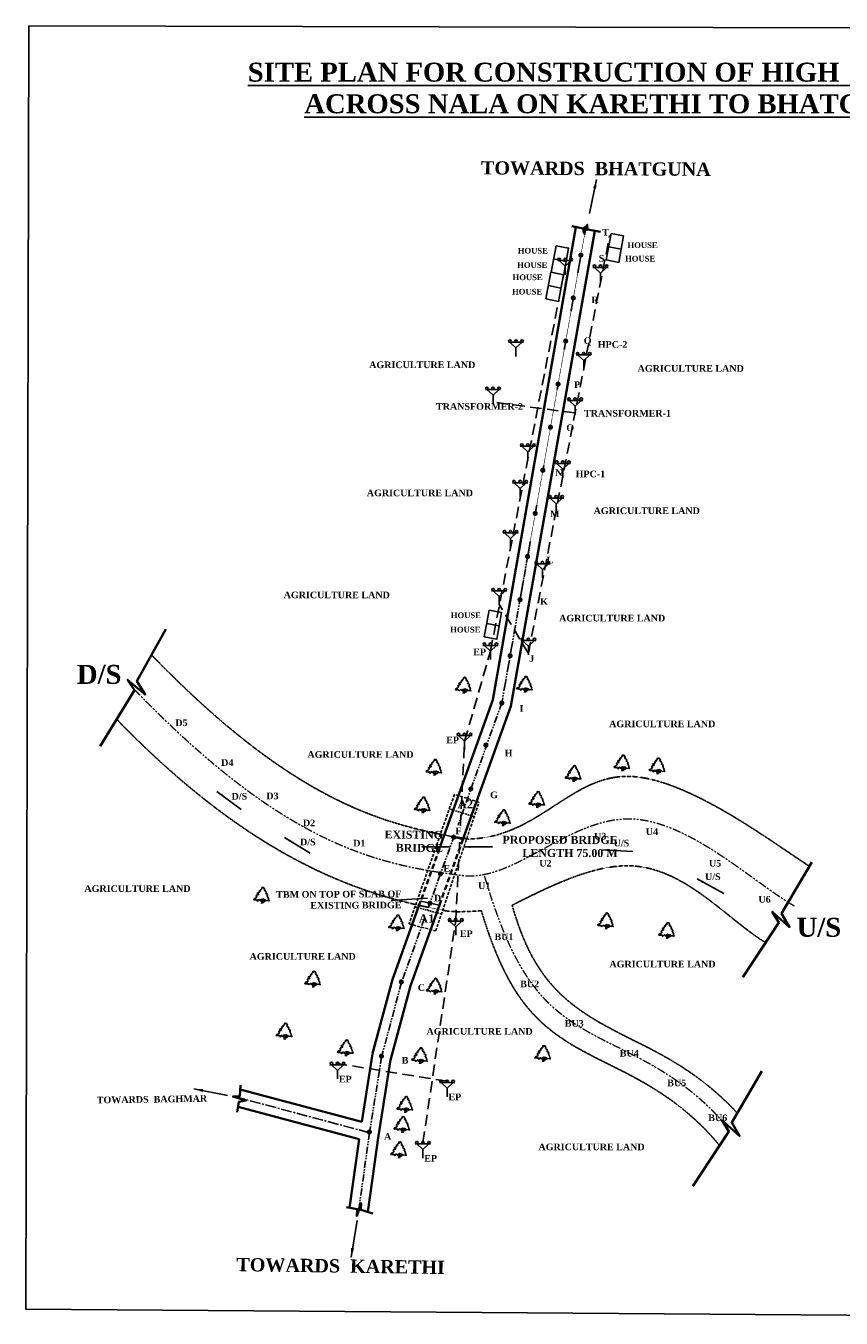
# Model space of a CAD drawing. Header units: millimetres. Extents: x -168161600 to 156920049, y -31772669 to -8677116.
# Tile 2 of 3: x 20177379 to 20899098, y -16139865 to -14995388. Entities that reach past the tile are written whole.
import ezdxf

# ---------------------------------------------------------------- set-up
doc = ezdxf.new("R2010")
doc.units = ezdxf.units.MM
doc.header["$MEASUREMENT"] = 0
for name, pattern in [('ACAD_ISO06W100', [36, 24, -3, 0, -3, 0, -3, 0, -3]), ('CENTER2', [28.575, 19.05, -3.175, 3.175, -3.175]), ('DASHED', [0.75, 0.5, -0.25]), ('DASHED2', [0.375, 0.25, -0.125]), ('PHANTOM2', [1.25, 0.625, -0.125, 0.125, -0.125, 0.125, -0.125])]:
    doc.linetypes.add(name, pattern=pattern)
doc.layers.add('CHNGE', color=7, linetype='Continuous')
doc.styles.get("Standard").update_dxf_attribs({"font": 'arial.ttf'})
doc.dimstyles.get("Standard").update_dxf_attribs({"dimtxt": 300, "dimasz": 200, "dimexe": 150, "dimexo": 100, "dimgap": 0.09, "dimtad": 1, "dimtih": 1, "dimtoh": 1, "dimdec": 0, "dimzin": 0, "dimdsep": 46, "dimtxsty": 'Standard', "dimblk": 'OBLIQUE', "dimcen": 0.09, "dimadec": 0, "dimazin": 0, "dimtfac": 1, "dimtdec": 0, "dimtofl": 0, "dimtmove": 0, "dimatfit": 3, "dimfxl": 1, "dimtolj": 1, "dimtzin": 0, "dimarcsym": 0})

# ---------------------------------------------------------------- blocks, each defined once
blk = doc.blocks.new('Tree - type 3 evergreen elevation')
for points in [[(22.0124, 137.721), (18.5475, 141.5624), (15.5282, 138.2446), (13.8028, 139.3505), (13.3714, 142.1153), (11.2148, 143.2214), (8.1954, 140.4564), (4.7447, 141.0094), (2.1567, 136.0326), (2.1567, 131.6088), (5.6074, 129.9499), (3.0193, 128.2909), (0.4313, 130.5029), (-6.9015, 123.3141), (-6.9015, 121.6552), (-9.9208, 119.9963), (-9.0581, 118.3373), (-6.9015, 115.0195), (-10.7835, 112.2546), (-14.6656, 115.0195), (-16.8222, 114.4665), (-17.6849, 112.2546), (-14.6656, 111.7016), (-14.2342, 107.2778), (-17.6065, 107.8307), (-21.5669, 103.9599), (-17.2536, 103.4069), (-18.9789, 97.8771), (-22.8609, 97.3241), (-27.1743, 94.5593), (-32.3504, 91.7944), (-32.7817, 94.0063), (-36.6638, 85.7116), (-29.7624, 87.3705), (-25.449, 84.6056), (-26.743, 77.9699), (-34.507, 75.205), (-37.9578, 77.4169), (-39.2518, 74.099), (-42.2711, 73.5461), (-44.8592, 70.2282), (-47.8786, 66.3574), (-43.9965, 63.0395), (-41.4085, 64.6985), (-44.3346, 59.8898), (-42.2089, 60.1377), (-42.5159, 55.7849), (-49.6039, 46.4502), (-58.2307, 45.8972), (-62.1127, 43.6853), (-68.5828, 36.4966), (-65.9947, 32.0727), (-50.0352, 32.6257), (-47.0159, 30.4138), (-39.6831, 33.7317), (-34.507, 22.6721), (-32.3504, 22.6721), (-22.4296, 34.8376), (-19.4102, 36.4966), (-17.2536, 33.7317), (-17.2536, 29.8608), (-13.8028, 28.7549), (-9.0581, 28.7549), (-7.3328, 32.6257), (-1.7254, 35.3906), (3.8821, 35.9436), (6.4701, 38.1555), (6.9014, 38.7085), (8.1954, 41.4734), (9.9208, 40.3674), (11.2148, 35.9436), (14.2341, 37.6025), (15.0968, 36.4966), (15.9595, 33.7317), (18.9789, 38.7085), (21.9982, 38.7085), (23.2922, 36.4966), (21.9982, 34.2847), (25.4489, 35.3906), (26.743, 33.7317), (29.7623, 35.9436), (32.7817, 34.8376), (38.8204, 28.7549), (41.4084, 27.6489), (43.5651, 25.437), (61.6813, 27.0959), (65.132, 23.7781), (67.7201, 24.884), (60.8186, 33.7317), (60.3873, 37.0495), (62.544, 40.3674), (58.662, 50.874), (56.5053, 50.874), (52.1919, 66.3574), (47.8785, 66.9103), (50.4665, 69.1222), (53.9172, 77.9699), (47.0158, 85.1586), (38.3891, 87.9235), (42.2711, 94.0063)], [(42.2711, 94.0063), (38.8204, 104.5129), (36.6637, 104.5129), (32.3503, 113.9135), (29.7623, 113.3605), (26.743, 113.3605), (24.5862, 117.7844), (25.8802, 123.8671), (29.331, 123.8671), (22.8609, 131.6088), (21.9982, 137.6916)], [(-12.9401, 28.7549), (-2.588, 22.1191), (0.8626, 17.6953), (1.7253, 11.6125), (0, 0)], [(-9.9208, 28.2019), (0, 23.2251), (3.4507, 19.9072), (4.7447, 15.4834), (8.6267, 27.0959), (6.4701, 37.6025)], [(34.5071, 33.1787), (27.1743, 18.2483), (9.0581, 10.5066), (7.7641, 3.8708), (8.1954, 0)], [(8.1954, 40.3674), (11.2148, 27.6489), (8.1954, 13.8245), (24.5862, 19.9072), (32.7817, 34.2847)]]:
    blk.add_lwpolyline(points)
blk = doc.blocks.new('_Oblique')
at = {"color": 0, "linetype": 'ByBlock', "lineweight": -2}
blk.add_line((-0.5, -0.5), (0.5, 0.5), dxfattribs=at)

msp = doc.modelspace()

# ---------------------------------------------------------------- hatches: boundary and pattern name
at = {"linetype": 'DASHED2', "lineweight": 18, "ltscale": 5}
h = msp.add_hatch(color=7, dxfattribs=at)
edge = h.paths.add_edge_path()
edge.add_arc((20672809, -15174917), 2295, 0, 360)
h = msp.add_hatch(color=7, dxfattribs=at)
edge = h.paths.add_edge_path()
edge.add_arc((20668665, -15198409), 2295, 0, 360)
h = msp.add_hatch(color=7, dxfattribs=at)
edge = h.paths.add_edge_path()
edge.add_arc((20661995, -15236372), 2295, 0, 360)
h = msp.add_hatch(color=7, dxfattribs=at)
edge = h.paths.add_edge_path()
edge.add_arc((20655250, -15274529), 2295, 0, 360)
h = msp.add_hatch(color=7, dxfattribs=at)
edge = h.paths.add_edge_path()
edge.add_arc((20648505, -15312687), 2295, 0, 360)
h = msp.add_hatch(color=7, dxfattribs=at)
edge = h.paths.add_edge_path()
edge.add_arc((20641760, -15350844), 2295, 0, 360)
h = msp.add_hatch(color=7, dxfattribs=at)
edge = h.paths.add_edge_path()
edge.add_arc((20635015, -15389002), 2295, 0, 360)
h = msp.add_hatch(color=7, dxfattribs=at)
edge = h.paths.add_edge_path()
edge.add_arc((20628270, -15427160), 2295, 0, 360)
h = msp.add_hatch(color=7, dxfattribs=at)
edge = h.paths.add_edge_path()
edge.add_arc((20621525, -15465317), 2295, 0, 360)
h = msp.add_hatch(color=7, dxfattribs=at)
edge = h.paths.add_edge_path()
edge.add_arc((20614820, -15503610), 2295, 0, 360)
h = msp.add_hatch(color=7, dxfattribs=at)
edge = h.paths.add_edge_path()
edge.add_arc((20606061, -15553196), 2295, 0, 360)
h = msp.add_hatch(color=7, dxfattribs=at)
edge = h.paths.add_edge_path()
edge.add_arc((20598677, -15595075), 2295, 0, 360)
h = msp.add_hatch(color=7, dxfattribs=at)
edge = h.paths.add_edge_path()
edge.add_arc((20584635, -15632429), 2295, 0, 360)
h = msp.add_hatch(color=7, dxfattribs=at)
edge = h.paths.add_edge_path()
edge.add_arc((20571215, -15671189), 2295, 0, 360)
h = msp.add_hatch(color=7, dxfattribs=at)
edge = h.paths.add_edge_path()
edge.add_arc((20556040, -15714006), 2295, 0, 360)
h = msp.add_hatch(color=7, dxfattribs=at)
edge = h.paths.add_edge_path()
edge.add_arc((20544428, -15746396), 2295, 0, 360)
h = msp.add_hatch(color=7, dxfattribs=at)
edge = h.paths.add_edge_path()
edge.add_arc((20535115, -15772374), 2295, 0, 360)
h = msp.add_hatch(color=7, dxfattribs=at)
edge = h.paths.add_edge_path()
edge.add_arc((20509740, -15842075), 2295, 0, 360)
h = msp.add_hatch(color=7, dxfattribs=at)
edge = h.paths.add_edge_path()
edge.add_arc((20492130, -15907797), 2295, 0, 360)
h = msp.add_hatch(color=7, dxfattribs=at)
edge = h.paths.add_edge_path()
edge.add_arc((20481486, -15974999), 2295, 0, 360)

# ---------------------------------------------------------------- linework, layer by layer
at = {"color": 0, "lineweight": 35}
for p, q in [((20590790, -15592183), (20664234, -15173555)), ((20606604, -15597853), (20681184, -15176912)), ((20590790, -15592183), (20546008, -15717098)), ((20606604, -15597853), (20562756, -15720163)), ((20474791, -15966060), (20484330, -15905832)), ((20489595, -15978262), (20500238, -15911060)), ((20474791, -15966060), (20367204, -15937232)), ((20472503, -15981452), (20365244, -15952712)), ((20472503, -15981452), (20463992, -16042081)), ((20489600, -15978225), (20480113, -16045807))]:
    msp.add_line(p, q, dxfattribs=at)
at = {"color": 0, "linetype": 'DASHED2', "ltscale": 200}
for p, q in [((20668719, -15198761), (20672863, -15175270)), ((20661974, -15236918), (20668719, -15198761)), ((20655229, -15275076), (20661974, -15236918)), ((20648484, -15313234), (20655229, -15275076)), ((20641739, -15351391), (20648484, -15313234)), ((20634994, -15389549), (20641739, -15351391)), ((20628249, -15427706), (20634994, -15389549)), ((20621504, -15465864), (20628249, -15427706)), ((20614759, -15504022), (20621504, -15465864))]:
    msp.add_line(p, q, dxfattribs=at)
at = {"color": 0, "linetype": 'DASHED', "ltscale": 20000}
for p, q in [((20622210, -15550915), (20694159, -15181002)), ((20588663, -15549054), (20654909, -15208461)), ((20663584, -15338199), (20590912, -15328633)), ((20622243, -15551379), (20596691, -15508055)), ((20565747, -15628979), (20588663, -15549054)), ((20562054, -15703824), (20565747, -15628979)), ((20557889, -15788228), (20561591, -15713206)), ((20528866, -15984504), (20557889, -15788228)), ((20550298, -15930122), (20453313, -15914367))]:
    msp.add_line(p, q, dxfattribs=at)
at = {"color": 0}
for p, q in [((20704446, -15193178), (20693345, -15190996)), ((20655707, -15204006), (20644605, -15201824)), ((20651096, -15227569), (20639995, -15225387)), ((20596439, -15526859), (20585338, -15524677)), ((20547864, -15711920), (20564216, -15716092)), ((20526852, -15770530), (20543418, -15774104))]:
    msp.add_line(p, q, dxfattribs=at)
at = {"color": 7, "linetype": 'ByBlock', "lineweight": 25, "ltscale": 100}
for p, q in [((20648198, -15203327), (20661620, -15203327)), ((20654909, -15208346), (20654909, -15215829)), ((20679403, -15209281), (20692825, -15209281)), ((20686114, -15214300), (20686114, -15221783)), ((20604553, -15275641), (20617975, -15275641)), ((20611264, -15280660), (20611264, -15288143)), ((20664479, -15286874), (20677901, -15286874)), ((20671190, -15291893), (20671190, -15299376)), ((20584201, -15317554), (20597623, -15317554)), ((20590912, -15322573), (20590912, -15330056)), ((20656873, -15327120), (20670295, -15327120)), ((20663584, -15332139), (20663584, -15339621)), ((20615075, -15367679), (20628497, -15367679)), ((20621786, -15372697), (20621786, -15380180)), ((20646024, -15382895), (20659446, -15382895)), ((20652735, -15387914), (20652735, -15395397)), ((20608256, -15400122), (20621678, -15400122)), ((20614967, -15405141), (20614967, -15412623)), ((20640065, -15413535), (20653487, -15413535)), ((20646776, -15418554), (20646776, -15426036)), ((20599763, -15444482), (20613185, -15444482)), ((20606474, -15449500), (20606474, -15456983)), ((20627951, -15471873), (20641374, -15471873)), ((20634662, -15476892), (20634662, -15484375)), ((20589669, -15495869), (20603091, -15495869)), ((20596380, -15500888), (20596380, -15508370)), ((20615499, -15539836), (20628921, -15539836)), ((20581952, -15544035), (20595374, -15544035)), ((20588663, -15549054), (20588663, -15556536)), ((20622210, -15544855), (20622210, -15552338)), ((20559036, -15623960), (20572458, -15623960)), ((20565747, -15628979), (20565747, -15636461)), ((20551178, -15788228), (20564601, -15788228)), ((20557889, -15793247), (20557889, -15800730)), ((20446602, -15915494), (20460024, -15915494)), ((20453313, -15920513), (20453313, -15927995)), ((20543587, -15931249), (20557009, -15931249)), ((20550298, -15936268), (20550298, -15943751)), ((20522155, -15985631), (20535578, -15985631)), ((20528866, -15990650), (20528866, -15998132))]:
    msp.add_line(p, q, dxfattribs=at)
at = {"color": 0, "linetype": 'DASHED2', "ltscale": 6000}
for p, q in [((20574086, -15695643), (20552156, -15688803)), ((20545148, -15781929), (20521698, -15775638))]:
    msp.add_line(p, q, dxfattribs=at)
at = {"color": 0, "linetype": 'ACAD_ISO06W100', "lineweight": 35, "ltscale": 200}
for p, q in [((20546008, -15717098), (20526852, -15770530)), ((20543418, -15774104), (20562756, -15720163))]:
    msp.add_line(p, q, dxfattribs=at)
at = {"color": 0, "linetype": 'CENTER2', "ltscale": 500}
msp.add_line((20481640, -15975648), (20366186, -15944697), dxfattribs=at)
at = {"color": 0}
for points in [[(20180098, -14995388), (21269759, -14997994), (21267027, -16139865), (20177379, -16131965)], [(20695594, -15179257), (20706558, -15181381), (20702334, -15204976), (20691096, -15202736)], [(20646855, -15190085), (20657819, -15192208), (20653595, -15215804), (20642356, -15213564)], [(20642244, -15213647), (20653208, -15215771), (20648984, -15239366), (20637746, -15237126)], [(20587587, -15512937), (20598551, -15515061), (20594327, -15538656), (20583089, -15536416)]]:
    msp.add_lwpolyline(points, close=True, dxfattribs=at)
at = {"color": 0, "lineweight": 35}
for points in [[(20686044, -15177750), (20674659, -15175787), (20674295, -15171567), (20671431, -15178972), (20670798, -15174963), (20660590, -15172773)], [(20301156, -15529641), (20275723, -15575849), (20283129, -15587561), (20267360, -15574470), (20273519, -15583821), (20243070, -15633291)], [(20873249, -15736140), (20846417, -15781549), (20853461, -15793481), (20838100, -15779916), (20843970, -15789450), (20812024, -15837967)], [(20484377, -15905611), (20501987, -15839889), (20526852, -15770530)], [(20500192, -15911281), (20517802, -15845559), (20543418, -15774104)], [(20829034, -15921148), (20802202, -15966557), (20809246, -15978489), (20793885, -15964924), (20799755, -15974458), (20767809, -16022975)], [(20364418, -15957368), (20366033, -15948261), (20372283, -15947188), (20360616, -15943494), (20366812, -15943249), (20367449, -15933477)], [(20484528, -16047074), (20474003, -16044055), (20474111, -16037914), (20470334, -16049418), (20470733, -16043229), (20461079, -16041584)]]:
    msp.add_lwpolyline(points, dxfattribs=at)
at = {"color": 7, "linetype": 'ByBlock', "lineweight": 25, "ltscale": 100}
for points in [[(20649526, -15203327), (20654909, -15208346), (20660292, -15203327)], [(20680731, -15209281), (20686114, -15214300), (20691496, -15209281)], [(20605881, -15275641), (20611264, -15280660), (20616647, -15275641)], [(20665807, -15286874), (20671190, -15291893), (20676573, -15286874)], [(20585529, -15317554), (20590912, -15322573), (20596295, -15317554)], [(20658201, -15327120), (20663584, -15332139), (20668966, -15327120)], [(20616403, -15367679), (20621786, -15372697), (20627169, -15367679)], [(20647352, -15382895), (20652735, -15387914), (20658118, -15382895)], [(20609584, -15400122), (20614967, -15405141), (20620350, -15400122)], [(20641393, -15413535), (20646776, -15418554), (20652159, -15413535)], [(20601092, -15444482), (20606474, -15449500), (20611857, -15444482)], [(20629280, -15471873), (20634662, -15476892), (20640045, -15471873)], [(20590997, -15495869), (20596380, -15500888), (20601763, -15495869)], [(20616827, -15539836), (20622210, -15544855), (20627593, -15539836)], [(20583280, -15544035), (20588663, -15549054), (20594046, -15544035)], [(20560364, -15623960), (20565747, -15628979), (20571130, -15623960)], [(20552507, -15788228), (20557889, -15793247), (20563272, -15788228)], [(20447930, -15915494), (20453313, -15920513), (20458696, -15915494)], [(20544915, -15931249), (20550298, -15936268), (20555681, -15931249)], [(20523484, -15985631), (20528866, -15990650), (20534249, -15985631)]]:
    msp.add_lwpolyline(points, dxfattribs=at)
at = {"color": 0, "linetype": 'PHANTOM2', "ltscale": 10000}
for points in [[(20623886, -15452164), (20610512, -15528012), (20607558, -15544763), (20604605, -15561515), (20601651, -15578266), (20598697, -15595018), (20559934, -15703144)], [(20556856, -15711729), (20532870, -15778635)], [(20530104, -15786353), (20509894, -15842724), (20492284, -15908446), (20481640, -15975648), (20472171, -16043026)]]:
    msp.add_lwpolyline(points, dxfattribs=at)
at = {"color": 0, "linetype": 'DASHED2', "ltscale": 10000}
msp.add_lwpolyline([(20578476, -15682939), (20556760, -15675975), (20516580, -15790681), (20540203, -15796914)], close=True, dxfattribs=at)
at = {"color": 7, "linetype": 'ByBlock', "lineweight": 25, "ltscale": 100}
for centre in [(20649526, -15202200), (20654909, -15202200), (20660292, -15202200), (20680731, -15208155), (20686114, -15208155), (20691496, -15208155), (20605881, -15274515), (20611264, -15274515), (20616647, -15274515), (20665807, -15285747), (20671190, -15285747), (20676573, -15285747), (20585529, -15316428), (20590912, -15316428), (20596295, -15316428), (20658201, -15325993), (20663584, -15325993), (20668966, -15325993), (20616403, -15366552), (20621786, -15366552), (20627169, -15366552), (20647352, -15381768), (20652735, -15381768), (20658118, -15381768), (20609584, -15398995), (20614967, -15398995), (20620350, -15398995), (20641393, -15412408), (20646776, -15412408), (20652159, -15412408), (20601092, -15443355), (20606474, -15443355), (20611857, -15443355), (20629280, -15470746), (20634662, -15470746), (20640045, -15470746), (20590997, -15494742), (20596380, -15494742), (20601763, -15494742), (20583280, -15542908), (20588663, -15542908), (20594046, -15542908), (20616827, -15538710), (20622210, -15538710), (20627593, -15538710), (20560364, -15622833), (20565747, -15622833), (20571130, -15622833), (20552507, -15787101), (20557889, -15787101), (20563272, -15787101), (20447930, -15914367), (20453313, -15914367), (20458696, -15914367), (20544915, -15930122), (20550298, -15930122), (20555681, -15930122), (20523484, -15984504), (20528866, -15984504), (20534249, -15984504)]:
    msp.add_circle(centre, 1127, dxfattribs=at)
at = {"color": 0, "linetype": 'DASHED2', "ltscale": 200}
for points, knots in [([(20288568, -15552513), (20413701, -15681540), (20492735, -15703671), (20569209, -15715582), (20631034, -15714147), (20688069, -15604163), (20836827, -15717727), (20870363, -15739219)], [0, 0, 0, 0, 0.53389292, 0.53389292, 0.53389292, 1.53389292, 2.53389292, 2.53389292, 2.53389292, 2.53389292]), ([(20257741, -15609456), (20377713, -15733350), (20472316, -15765033), (20546297, -15778491), (20553225, -15780235), (20560871, -15780312), (20580680, -15779097)], [0, 0, 0, 0, 0.502835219, 0.502835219, 0.502835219, 0.665244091, 0.665244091, 0.665244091, 0.665244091]), ([(20607658, -15774333), (20649092, -15753016), (20738960, -15713702), (20797777, -15786401), (20832930, -15807763)], [0.95526178, 0.95526178, 0.95526178, 0.95526178, 1.50283522, 2.38144488, 2.38144488, 2.38144488, 2.38144488]), ([(20580475, -15778690), (20605325, -15861202), (20652256, -15900139), (20754690, -15942414), (20791510, -15986980)], [0.02039685, 0.02039685, 0.02039685, 0.02039685, 1, 1.66888545, 1.66888545, 1.66888545, 1.66888545]), ([(20607951, -15774469), (20626262, -15839143), (20671660, -15877259), (20770345, -15918580), (20807110, -15958251)], [0.00263336, 0.00263336, 0.00263336, 0.00263336, 1, 1.61787372, 1.61787372, 1.61787372, 1.61787372])]:
    msp.add_open_spline(points, degree=3, knots=knots, dxfattribs=at)
at = {"color": 0, "linetype": 'PHANTOM2', "lineweight": 20, "ltscale": 12000}
for points, knots in [([(20857419, -15774878), (20822139, -15754357), (20704319, -15642243), (20611521, -15752663), (20565368, -15748190), (20487312, -15738493), (20406066, -15720935), (20272403, -15582011)], [0.08022764, 0.08022764, 0.08022764, 0.08022764, 1, 2, 2, 2, 2.56662847, 2.56662847, 2.56662847, 2.56662847]), ([(20583330, -15748530), (20611818, -15844862), (20657923, -15883639), (20759197, -15925736), (20794947, -15966649)], [0, 0, 0, 0, 1, 1.64351805, 1.64351805, 1.64351805, 1.64351805])]:
    msp.add_open_spline(points, degree=3, knots=knots, dxfattribs=at)

# ---------------------------------------------------------------- block references
at = {"layer": 'CHNGE', "xscale": 101.26265625, "yscale": 101.26265625, "zscale": 101.26265625}
for p in [(20564625, -15586702), (20618830, -15585922), (20538631, -15659395), (20705013, -15655567), (20736152, -15658188), (20661846, -15664867), (20528234, -15692774), (20629647, -15687873), (20599334, -15704049), (20385952, -15772730), (20690598, -15795396), (20505511, -15797249), (20744560, -15803951), (20431282, -15846951), (20538941, -15853256), (20406016, -15892967), (20460264, -15907812), (20525973, -15914776), (20634919, -15912772), (20512847, -15957955), (20510188, -15975652), (20507288, -15998091)]:
    msp.add_blockref('Tree - type 3 evergreen elevation', p, dxfattribs=at)

# ---------------------------------------------------------------- texts
at = {"insert": (20738278, -15027984), "char_height": 5822.97, "width": 769672.81, "attachment_point": 2}
msp.add_mtext('{\\fTimes New Roman|b1|i0|c0|p18;\\H2.8851x;\\L\\C0;SITE PLAN FOR CONSTRUCTION OF HIGH  LEVEL BRIDGE ACROSS NALA ON KARETHI TO BHATGUNA ROAD\\H2.0565x; }', dxfattribs=at)
at = {"color": 0}
for s, insert, char_height, width, attachment_point, rotation in [('{\\fTimes New Roman|b1|i0|c0|p18;TOWARDS  BHATGUNA}', (20580366, -15115214), 11760, 251896.08, 1, 359.623972), ('{\\fTimes New Roman|b1|i0|c0|p18;EXISTING BRIDGE}', (20546654, -15708381), 7000, 80411.45, 3, 359.589884), ('{\\fTimes New Roman|b1|i0|c0|p18;PROPOSED BRIDGE LENGTH 75.00 M}', (20701206, -15712865), 7000, 140266.43, 3, 359.907965), ('{\\fTimes New Roman|b1|i0|c0|p18;TBM ON TOP OF SLAB OF EXISTING BRIDGE}', (20509802, -15761182), 5880, 111846.81, 3, 0.277409), ('{\\fTimes New Roman|b1|i0|c0|p18;TOWARDS  BAGHMAR}', (20240132, -15943758), 5880, 116858.35, 1, 0.831253), ('{\\fTimes New Roman|b1|i0|c0|p18;TOWARDS  KARETHI}', (20363839, -16086438), 11760, 279244.26, 1, 359.18942)]:
    msp.add_mtext(s, dxfattribs=dict(at, insert=insert, char_height=char_height, width=width, attachment_point=attachment_point, rotation=rotation))
at = {"color": 0, "attachment_point": 1}
for s, insert, char_height, width in [('{\\fTimes New Roman|b0|i0|c0|p18; \\fTimes New Roman|b1|i0|c0|p18;\\H1.2963x;T}', (20685850, -15175261), 4536, 8971.26), ('{\\fTimes New Roman|b1|i0|c0|p18;HOUSE}', (20710032, -15187150), 5040, 90992.92), ('{\\fTimes New Roman|b1|i0|c0|p18;HOUSE}', (20612858, -15192012), 5040, 90992.92), ('{\\fTimes New Roman|b0|i0|c0|p18; \\fTimes New Roman|b1|i0|c0|p18;\\H1.2963x;S}', (20682747, -15198337), 4536, 8971.26), ('{\\fTimes New Roman|b1|i0|c0|p18;HOUSE}', (20612348, -15204730), 5040, 90992.92), ('{\\fTimes New Roman|b1|i0|c0|p18;HOUSE}', (20707784, -15199052), 5040, 90992.92), ('{\\fTimes New Roman|b1|i0|c0|p18;HOUSE}', (20608247, -15215575), 5040, 90992.92), ('{\\fTimes New Roman|b1|i0|c0|p18;HOUSE}', (20607737, -15228292), 5040, 90992.92), ('{\\fTimes New Roman|b0|i0|c0|p18; \\fTimes New Roman|b1|i0|c0|p18;\\H1.2963x;R}', (20676252, -15235098), 4536, 8971.26), ('{\\fTimes New Roman|b0|i0|c0|p18; \\fTimes New Roman|b1|i0|c0|p18;\\H1.2963x;Q}', (20669516, -15271238), 4536, 8971.26), ('{\\fTimes New Roman|b0|i0|c0|p18; \\fTimes New Roman|b1|i0|c0|p18;\\H1.2963x;HPC-2}', (20681931, -15274586), 4536, 40761.41), ('{\\fTimes New Roman|b1|i0|c0|p18;AGRICULTURE LAND}', (20481287, -15292644), 5880, 110673.42), ('{\\fTimes New Roman|b1|i0|c0|p18;AGRICULTURE LAND}', (20718918, -15295796), 5880, 110673.42), ('{\\fTimes New Roman|b0|i0|c0|p18; \\fTimes New Roman|b1|i0|c0|p18;\\H1.2963x;P}', (20660857, -15310153), 4536, 8971.26), ('{\\fTimes New Roman|b0|i0|c0|p18; \\fTimes New Roman|b1|i0|c0|p18;\\H1.2963x;TRANSFORMER-2}', (20538725, -15329507), 4536, 78084.4), ('{\\fTimes New Roman|b0|i0|c0|p18; \\fTimes New Roman|b1|i0|c0|p18;\\H1.2963x;TRANSFORMER-1}', (20669719, -15335541), 4536, 81965.68), ('{\\fTimes New Roman|b0|i0|c0|p18; \\fTimes New Roman|b1|i0|c0|p18;\\H1.2963x;O}', (20654091, -15348362), 4536, 8971.26), ('{\\fTimes New Roman|b0|i0|c0|p18; \\fTimes New Roman|b1|i0|c0|p18;\\H1.2963x;N}', (20644280, -15388233), 4536, 8971.26), ('{\\fTimes New Roman|b0|i0|c0|p18; \\fTimes New Roman|b1|i0|c0|p18;\\H1.2963x;HPC-1}', (20662322, -15389299), 4536, 40761.41), ('{\\fTimes New Roman|b1|i0|c0|p18;AGRICULTURE LAND}', (20479184, -15406104), 5880, 110673.42), ('{\\fTimes New Roman|b0|i0|c0|p18; \\fTimes New Roman|b1|i0|c0|p18;\\H1.2963x;M}', (20641398, -15424614), 4536, 8971.26), ('{\\fTimes New Roman|b1|i0|c0|p18;AGRICULTURE LAND}', (20680013, -15421862), 5880, 110673.42), ('{\\fTimes New Roman|b0|i0|c0|p18; \\fTimes New Roman|b1|i0|c0|p18;\\H1.2963x;L}', (20636535, -15465585), 4536, 8971.26), ('{\\fTimes New Roman|b1|i0|c0|p18;AGRICULTURE LAND}', (20405582, -15496451), 5880, 110673.42), ('{\\fTimes New Roman|b1|i0|c0|p18; \\H1.2963x;K}', (20630913, -15502249), 4536, 8971.26), ('{\\fTimes New Roman|b1|i0|c0|p18;HOUSE}', (20553590, -15514865), 5040, 90992.92), ('{\\fTimes New Roman|b1|i0|c0|p18;AGRICULTURE LAND}', (20649412, -15516983), 5880, 110673.42), ('{\\fTimes New Roman|b1|i0|c0|p18;HOUSE}', (20553080, -15527582), 5040, 90992.92), ('{\\fTimes New Roman|b1|i0|c0|p18;EP}', (20573380, -15546884), 5880, 181985.85), ('{\\fTimes New Roman|b1|i0|c0|p18; \\H1.2963x;J}', (20621206, -15552906), 4536, 8971.26), ('{\\fTimes New Roman|b1|i0|c0|p18; I}', (20612270, -15596923), 5880, 8971.26), ('{\\fTimes New Roman|b1|i0|c0|p18;D5}', (20309704, -15609638), 5880, 13711.28), ('{\\fTimes New Roman|b1|i0|c0|p18;AGRICULTURE LAND}', (20693732, -15610636), 5880, 110673.42), ('{\\fTimes New Roman|b1|i0|c0|p18;EP}', (20549491, -15624883), 5880, 181985.85), ('{\\fTimes New Roman|b0|i0|c0|p18; \\fTimes New Roman|b1|i0|c0|p18;D4}', (20348031, -15644856), 5880, 13711.28), ('{\\fTimes New Roman|b1|i0|c0|p18;AGRICULTURE LAND}', (20426620, -15637741), 5880, 110673.42), ('{\\fTimes New Roman|b0|i0|c0|p18; \\fTimes New Roman|b1|i0|c0|p18;H}', (20599055, -15636487), 5880, 8971.26), ('{\\fTimes New Roman|b1|i0|c0|p18; D/S}', (20357266, -15674767), 5880, 16052.16), ('{\\fTimes New Roman|b1|i0|c0|p18; D3}', (20388032, -15674433), 5880, 13711.28), ('{\\fTimes New Roman|b0|i0|c0|p18; \\fTimes New Roman|b1|i0|c0|p18;\\H1.2963x;G}', (20586588, -15673516), 4536, 8971.26), ('{\\fTimes New Roman|b1|i0|c0|p18; \\H1.1161x;A2}', (20556963, -15680917), 6720, 19250.16), ('{\\fTimes New Roman|b0|i0|c0|p18; \\fTimes New Roman|b1|i0|c0|p18;D2}', (20420422, -15698316), 5880, 13404.18), ('{\\fTimes New Roman|b1|i0|c0|p18; \\H1.2963x;F}', (20555919, -15705395), 4536, 8971.26), ('{\\fTimes New Roman|b0|i0|c0|p18; \\fTimes New Roman|b1|i0|c0|p18;U3}', (20678156, -15710080), 5880, 13711.28), ('{\\fTimes New Roman|b1|i0|c0|p18; U4}', (20723923, -15706127), 5880, 13711.28), ('{\\fTimes New Roman|b1|i0|c0|p18; D/S}', (20417878, -15715209), 5880, 16052.16), ('{\\fTimes New Roman|b0|i0|c0|p18; \\fTimes New Roman|b1|i0|c0|p18;D1}', (20464958, -15716259), 5880, 13404.18), ('{\\fTimes New Roman|b1|i0|c0|p18; U/S}', (20695481, -15716202), 5880, 16052.16), ('{\\fTimes New Roman|b0|i0|c0|p18; \\fTimes New Roman|b1|i0|c0|p18;U2}', (20629667, -15734047), 5880, 13711.28), ('{\\fTimes New Roman|b1|i0|c0|p18; U5}', (20779833, -15734047), 5880, 13711.28), ('{\\fTimes New Roman|b0|i0|c0|p18; \\fTimes New Roman|b1|i0|c0|p18;\\H1.2963x;E}', (20545342, -15738610), 4536, 8971.26), ('{\\fTimes New Roman|b1|i0|c0|p18; U/S}', (20776390, -15745981), 5880, 16052.16), ('{\\fTimes New Roman|b1|i0|c0|p18;AGRICULTURE LAND}', (20229189, -15756505), 5880, 110673.42), ('{\\fTimes New Roman|b0|i0|c0|p18; \\fTimes New Roman|b1|i0|c0|p18;U1}', (20575476, -15753983), 5880, 13711.28), ('{\\fTimes New Roman|b1|i0|c0|p18; D}', (20536412, -15764898), 5880, 8971.26), ('{\\fTimes New Roman|b1|i0|c0|p18; U6}', (20823653, -15765992), 5880, 13711.28), ('{\\fTimes New Roman|b1|i0|c0|p18; A1}', (20522413, -15782202), 7500, 17814.82), ('{\\fTimes New Roman|b1|i0|c0|p18;EP}', (20561588, -15796352), 5880, 181985.85), ('{\\fTimes New Roman|b1|i0|c0|p18; BU1}', (20590008, -15799219), 5880, 19404.9), ('{\\fTimes New Roman|b1|i0|c0|p18;AGRICULTURE LAND}', (20375411, -15816550), 5880, 110673.42), ('\\pt47040;{\\fTimes New Roman|b1|i0|c0|p18;AGRICULTURE LAND}', (20693976, -15823343), 5880, 110673.42), ('{\\fTimes New Roman|b0|i0|c0|p18; \\fTimes New Roman|b1|i0|c0|p18;\\H1.2963x;C}', (20522595, -15844174), 4536, 8971.26), ('{\\fTimes New Roman|b1|i0|c0|p18; BU2}', (20612757, -15840976), 5880, 19404.9), ('\\pt47040;{\\fTimes New Roman|b1|i0|c0|p18;AGRICULTURE LAND}', (20532045, -15882962), 5880, 110673.42), ('{\\fTimes New Roman|b1|i0|c0|p18; BU3}', (20652233, -15875878), 5880, 19404.9), ('{\\fTimes New Roman|b1|i0|c0|p18; BU4}', (20700914, -15902300), 5880, 19404.9), ('{\\fTimes New Roman|b1|i0|c0|p18; B}', (20507906, -15908577), 5880, 8971.26), ('{\\fTimes New Roman|b1|i0|c0|p18;EP}', (20454466, -15925240), 5880, 181985.85), ('{\\fTimes New Roman|b1|i0|c0|p18; BU5}', (20742924, -15928597), 5880, 19404.9), ('{\\fTimes New Roman|b1|i0|c0|p18;EP}', (20551450, -15940995), 5880, 181985.85), ('{\\fTimes New Roman|b1|i0|c0|p18; BU6}', (20779227, -15959504), 5880, 19404.9), ('{\\fTimes New Roman|b0|i0|c0|p18; \\fTimes New Roman|b1|i0|c0|p18;\\H1.2963x;A}', (20492696, -15975988), 4536, 8971.26), ('{\\fTimes New Roman|b1|i0|c0|p18;AGRICULTURE LAND}', (20631155, -15985274), 5880, 110673.42), ('{\\fTimes New Roman|b1|i0|c0|p18;EP}', (20530019, -15995377), 5880, 181985.85)]:
    msp.add_mtext(s, dxfattribs=dict(at, insert=insert, char_height=char_height, width=width))
at = {"color": 7, "lineweight": 18, "ltscale": 5, "char_height": 16800, "width": 229782, "attachment_point": 1, "rotation": 359.9}
for s, insert in [('{\\fTimes New Roman|b1|i0|c0|p18;D/S}', (20222573, -15561306)), ('{\\fTimes New Roman|b1|i0|c0|p18;U/S}', (20859718, -15785264))]:
    msp.add_mtext(s, dxfattribs=dict(at, insert=insert))

# ---------------------------------------------------------------- leaders
at = {"color": 0}
for points, override in [([(20682491, -15131481), (20676406, -15161474)], {"dimasz": 8000}), ([(20346554, -15673317), (20368032, -15689413)], {"dimasz": 6000}), ([(20406303, -15714193), (20429189, -15728214)], {"dimasz": 6000}), ([(20687827, -15725159), (20714629, -15726575)], {"dimasz": 6000}), ([(20771659, -15750860), (20795138, -15763865)], {"dimasz": 6000}), ([(20326157, -15936671), (20355835, -15942681)], {"dimasz": 8000}), ([(20465346, -16085888), (20470524, -16053492)], {"dimasz": 8000})]:
    msp.add_leader(points, dimstyle='Standard', override=override, dxfattribs=at)
at = {"color": 0, "ltscale": 20}
for points in [[(20553017, -15722515), (20527819, -15722515), (20553017, -15722515)], [(20565167, -15722574), (20590387, -15722574), (20565167, -15722574)], [(20532993, -15767802), (20500806, -15769845), (20532993, -15767802)]]:
    msp.add_leader(points, dimstyle='Standard', override={"dimasz": 6000, "dimgap": 0.09, "dimtad": 0}, dxfattribs=at)

doc.saveas('drawing.dxf')
